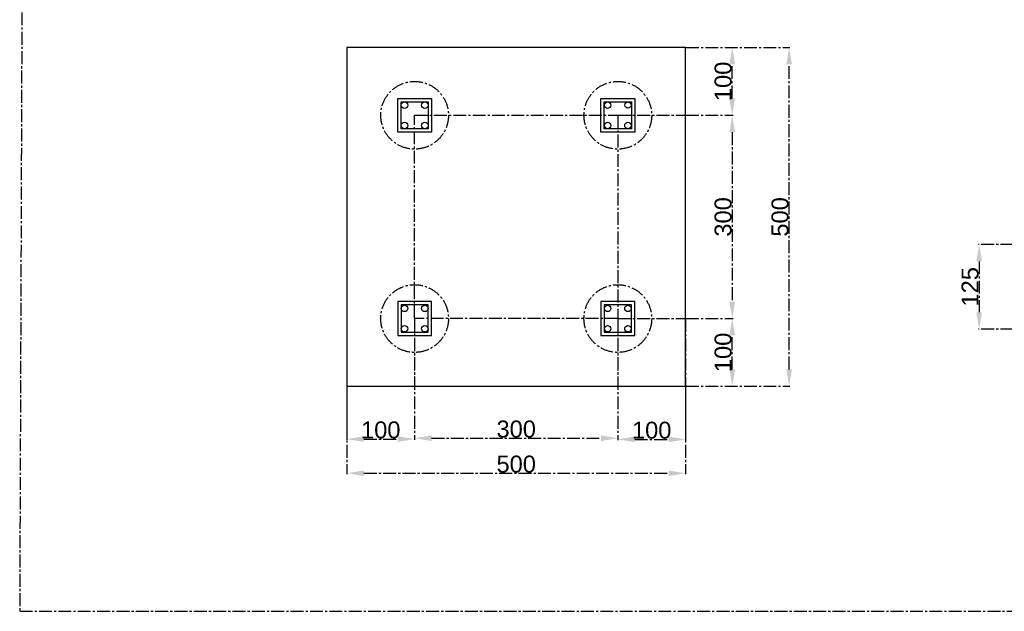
# Model space of a CAD drawing. Header units: centimetres. Extents: x -483 to 5478, y -332 to 3204.
# Tile 1 of 16: x -483 to 971, y -332 to 541. Entities that reach past the tile are written whole.
import ezdxf

# ---------------------------------------------------------------- set-up
doc = ezdxf.new("R2010")
doc.units = ezdxf.units.CM
doc.linetypes.add('AXES2', pattern=[28.575000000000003, 19.05, -3.175, 3.175, -3.175])
doc.styles.get("Standard").update_dxf_attribs({"font": 'arial.ttf'})
doc.dimstyles.new('ISO-25', dxfattribs={"dimtxt": 25, "dimasz": 25, "dimexe": 1.25, "dimexo": 0.625, "dimtad": 1, "dimtxsty": 'Standard', "dimcen": 2.5, "dimadec": 0, "dimazin": 0, "dimtfac": 1, "dimtmove": 0, "dimatfit": 3, "dimfxl": 1, "dimarcsym": 0})

# ---------------------------------------------------------------- blocks, each defined once
blk = doc.blocks.new('*D29')
at = {"color": 0, "linetype": 'AXES2', "lineweight": -2, "transparency": 16777216}
for p, q in [((-3.827021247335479e-17, -0.625), (-7.935307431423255e-15, -129.5934050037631)), ((500, -0.625), (500, -129.5934050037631)), ((24.99999999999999, -128.3434050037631), (475, -128.3434050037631))]:
    blk.add_line(p, q, dxfattribs=at)
at = {"color": 0, "linetype": 'AXES2', "transparency": 16777216}
for points in [[(24.99999999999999, -124.1767383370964), (24.99999999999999, -132.5100716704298), (-7.858767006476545e-15, -128.3434050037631)], [(475, -124.1767383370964), (475, -132.5100716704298), (500, -128.3434050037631)]]:
    blk.add_solid(points, dxfattribs=at)
at = {"layer": 'Defpoints', "color": 0, "linetype": 'AXES2', "transparency": 16777216}
for p in [(0, 0), (500, 0), (500, -128.3434050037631)]:
    blk.add_point(p, dxfattribs=at)
at = {"color": 0, "linetype": 'AXES2', "transparency": 16777216, "insert": (250, -114.9540803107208), "char_height": 25, "attachment_point": 5}
blk.add_mtext('500', dxfattribs=at)
blk = doc.blocks.new('*D30')
at = {"color": 0, "linetype": 'AXES2', "lineweight": -2, "transparency": 16777216}
for p, q in [((100, 99.375), (99.99999999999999, -77.8859829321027)), ((400, 99.375), (400, -77.8859829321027)), ((125, -76.6359829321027), (375, -76.6359829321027))]:
    blk.add_line(p, q, dxfattribs=at)
at = {"color": 0, "linetype": 'AXES2', "transparency": 16777216}
for points in [[(125, -72.46931626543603), (125, -80.80264959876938), (99.99999999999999, -76.6359829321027)], [(375, -72.46931626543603), (375, -80.80264959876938), (400, -76.6359829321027)]]:
    blk.add_solid(points, dxfattribs=at)
at = {"layer": 'Defpoints', "color": 0, "linetype": 'AXES2', "transparency": 16777216}
for p in [(100, 100), (400, 100), (400, -76.6359829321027)]:
    blk.add_point(p, dxfattribs=at)
at = {"color": 0, "linetype": 'AXES2', "transparency": 16777216, "insert": (250, -63.23813163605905), "char_height": 25, "attachment_point": 5}
blk.add_mtext('300', dxfattribs=at)
blk = doc.blocks.new('*D31')
at = {"color": 0, "linetype": 'AXES2', "lineweight": -2, "transparency": 16777216}
for p, q in [((-3.827021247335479e-17, 99.375), (-1.096891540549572e-14, -79.1359829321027)), ((100, 99.375), (99.99999999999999, -79.1359829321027)), ((24.99999999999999, -77.8859829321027), (74.99999999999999, -77.8859829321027))]:
    blk.add_line(p, q, dxfattribs=at)
at = {"color": 0, "linetype": 'AXES2', "transparency": 16777216}
for points in [[(24.99999999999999, -73.71931626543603), (24.99999999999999, -82.05264959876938), (-1.089237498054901e-14, -77.8859829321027)], [(74.99999999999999, -73.71931626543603), (74.99999999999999, -82.05264959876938), (99.99999999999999, -77.8859829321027)]]:
    blk.add_solid(points, dxfattribs=at)
at = {"layer": 'Defpoints', "color": 0, "linetype": 'AXES2', "transparency": 16777216}
for p in [(0, 100), (100, 100), (99.99999999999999, -77.8859829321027)]:
    blk.add_point(p, dxfattribs=at)
at = {"color": 0, "linetype": 'AXES2', "transparency": 16777216, "insert": (49.99999999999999, -64.49665823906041), "char_height": 25, "attachment_point": 5}
blk.add_mtext('100', dxfattribs=at)
blk = doc.blocks.new('*D32')
at = {"color": 0, "linetype": 'AXES2', "lineweight": -2, "transparency": 16777216}
for p, q in [((400, 99.375), (400, -79.5567642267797)), ((500, 99.375), (500, -79.5567642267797)), ((425, -78.3067642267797), (475, -78.3067642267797))]:
    blk.add_line(p, q, dxfattribs=at)
at = {"color": 0, "linetype": 'AXES2', "transparency": 16777216}
for points in [[(425, -74.14009756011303), (425, -82.47343089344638), (400, -78.3067642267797)], [(475, -74.14009756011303), (475, -82.47343089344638), (500, -78.3067642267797)]]:
    blk.add_solid(points, dxfattribs=at)
at = {"layer": 'Defpoints', "color": 0, "linetype": 'AXES2', "transparency": 16777216}
for p in [(400, 100), (500, 100), (500, -78.3067642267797)]:
    blk.add_point(p, dxfattribs=at)
at = {"color": 0, "linetype": 'AXES2', "transparency": 16777216, "insert": (450, -64.91743953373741), "char_height": 25, "attachment_point": 5}
blk.add_mtext('100', dxfattribs=at)
blk = doc.blocks.new('*D33')
at = {"color": 0, "linetype": 'AXES2', "lineweight": -2, "transparency": 16777216}
for p, q in [((500.6250000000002, 500.0000000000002), (654.1724260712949, 500.0000000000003)), ((652.922426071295, 25.00000000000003), (652.9224260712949, 475.0000000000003)), ((500.6250000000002, 1.005076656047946e-16), (654.172426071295, 2.479281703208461e-14))]:
    blk.add_line(p, q, dxfattribs=at)
at = {"color": 0, "linetype": 'AXES2', "transparency": 16777216}
for points in [[(648.7557594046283, 475.0000000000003), (657.0890927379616, 475.0000000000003), (652.9224260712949, 500.0000000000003)], [(648.7557594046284, 25.00000000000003), (657.0890927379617, 25.00000000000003), (652.922426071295, 2.459180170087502e-14)]]:
    blk.add_solid(points, dxfattribs=at)
at = {"layer": 'Defpoints', "color": 0, "linetype": 'AXES2', "transparency": 16777216}
for p in [(500.0000000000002, 500.0000000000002), (652.9224260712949, 500.0000000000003), (500.0000000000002, 0)]:
    blk.add_point(p, dxfattribs=at)
at = {"color": 0, "linetype": 'AXES2', "transparency": 16777216, "insert": (639.5331013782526, 249.9999999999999), "char_height": 25, "attachment_point": 5, "rotation": 90}
blk.add_mtext('500', dxfattribs=at)
blk = doc.blocks.new('*D34')
at = {"color": 0, "linetype": 'AXES2', "lineweight": -2, "transparency": 16777216}
for p, q in [((500.6250000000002, 400.0000000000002), (570.1644757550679, 400.0000000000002)), ((568.9144757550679, 375.0000000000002), (568.914475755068, 125.0000000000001)), ((500.6250000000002, 100.0000000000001), (570.164475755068, 100.0000000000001))]:
    blk.add_line(p, q, dxfattribs=at)
at = {"color": 0, "linetype": 'AXES2', "transparency": 16777216}
for points in [[(564.7478090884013, 375.0000000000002), (573.0811424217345, 375.0000000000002), (568.9144757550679, 400.0000000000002)], [(564.7478090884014, 125.0000000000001), (573.0811424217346, 125.0000000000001), (568.914475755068, 100.0000000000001)]]:
    blk.add_solid(points, dxfattribs=at)
at = {"layer": 'Defpoints', "color": 0, "linetype": 'AXES2', "transparency": 16777216}
for p in [(500.0000000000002, 400.0000000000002), (500.0000000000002, 100.0000000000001), (568.914475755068, 100.0000000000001)]:
    blk.add_point(p, dxfattribs=at)
at = {"color": 0, "linetype": 'AXES2', "transparency": 16777216, "insert": (555.5166244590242, 249.9999999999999), "char_height": 25, "attachment_point": 5, "rotation": 90}
blk.add_mtext('300', dxfattribs=at)
blk = doc.blocks.new('*D35')
at = {"color": 0, "linetype": 'AXES2', "lineweight": -2, "transparency": 16777216}
for p, q in [((500.6250000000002, 500.0000000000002), (570.164475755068, 500.0000000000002)), ((568.914475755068, 425.0000000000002), (568.914475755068, 475.0000000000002)), ((500.6250000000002, 400.0000000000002), (570.164475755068, 400.0000000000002))]:
    blk.add_line(p, q, dxfattribs=at)
at = {"color": 0, "linetype": 'AXES2', "transparency": 16777216}
for points in [[(564.7478090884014, 475.0000000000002), (573.0811424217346, 475.0000000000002), (568.914475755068, 500.0000000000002)], [(564.7478090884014, 425.0000000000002), (573.0811424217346, 425.0000000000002), (568.914475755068, 400.0000000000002)]]:
    blk.add_solid(points, dxfattribs=at)
at = {"layer": 'Defpoints', "color": 0, "linetype": 'AXES2', "transparency": 16777216}
for p in [(500.0000000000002, 500.0000000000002), (568.914475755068, 500.0000000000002), (500.0000000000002, 400.0000000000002)]:
    blk.add_point(p, dxfattribs=at)
at = {"color": 0, "linetype": 'AXES2', "transparency": 16777216, "insert": (555.5251510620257, 449.9999999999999), "char_height": 25, "attachment_point": 5, "rotation": 90}
blk.add_mtext('100', dxfattribs=at)
blk = doc.blocks.new('*D36')
at = {"color": 0, "linetype": 'AXES2', "lineweight": -2, "transparency": 16777216}
for p, q in [((500.6250000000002, 100.0000000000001), (570.1644757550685, 100.0000000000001)), ((568.9144757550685, 25.00000000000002), (568.9144757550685, 75.00000000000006)), ((500.6250000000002, 1.005076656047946e-16), (570.1644757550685, 1.128330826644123e-14))]:
    blk.add_line(p, q, dxfattribs=at)
at = {"color": 0, "linetype": 'AXES2', "transparency": 16777216}
for points in [[(564.7478090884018, 75.00000000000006), (573.0811424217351, 75.00000000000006), (568.9144757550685, 100.0000000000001)], [(564.7478090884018, 25.00000000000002), (573.0811424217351, 25.00000000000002), (568.9144757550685, 1.108229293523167e-14)]]:
    blk.add_solid(points, dxfattribs=at)
at = {"layer": 'Defpoints', "color": 0, "linetype": 'AXES2', "transparency": 16777216}
for p in [(500.0000000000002, 100.0000000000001), (568.9144757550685, 100.0000000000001), (500.0000000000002, 0)]:
    blk.add_point(p, dxfattribs=at)
at = {"color": 0, "linetype": 'AXES2', "transparency": 16777216, "insert": (555.525151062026, 49.99999999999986), "char_height": 25, "attachment_point": 5, "rotation": 90}
blk.add_mtext('100', dxfattribs=at)
blk = doc.blocks.new('*D59')
at = {"color": 0, "linetype": 'AXES2', "lineweight": -2, "transparency": 16777216}
for p, q in [((1098.379342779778, 209.3549292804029), (932.264530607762, 209.3549292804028)), ((933.514530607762, 184.3549292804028), (933.514530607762, 109.3549292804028)), ((1098.379342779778, 84.35492928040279), (932.264530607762, 84.35492928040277))]:
    blk.add_line(p, q, dxfattribs=at)
at = {"color": 0, "linetype": 'AXES2', "transparency": 16777216}
for points in [[(929.3478639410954, 184.3549292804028), (937.6811972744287, 184.3549292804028), (933.514530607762, 209.3549292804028)], [(929.3478639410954, 109.3549292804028), (937.6811972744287, 109.3549292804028), (933.514530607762, 84.35492928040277)]]:
    blk.add_solid(points, dxfattribs=at)
at = {"layer": 'Defpoints', "color": 0, "linetype": 'AXES2', "transparency": 16777216}
for p in [(1099.004342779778, 209.3549292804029), (933.514530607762, 84.35492928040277), (1099.004342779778, 84.35492928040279)]:
    blk.add_point(p, dxfattribs=at)
at = {"color": 0, "linetype": 'AXES2', "transparency": 16777216, "insert": (920.1252059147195, 146.8549292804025), "char_height": 25, "attachment_point": 5, "rotation": 90}
blk.add_mtext('125', dxfattribs=at)

msp = doc.modelspace()

# ---------------------------------------------------------------- linework, layer by layer
at = {"linetype": 'AXES2'}
for p, q in [((-476.4667898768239, 1494.799856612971), (-483.0668254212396, -332.071722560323)), ((100, 400), (100, 400)), ((400, 400), (500, 400)), ((100, 100), (100, 0)), ((400, 100), (500, 100)), ((400, 100), (400, 0)), ((-483.0668254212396, -332.071722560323), (2262.549022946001, -332.071722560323))]:
    msp.add_line(p, q, dxfattribs=at)
at = {"color": 242, "linetype": 'AXES2', "true_color": 0xcd2027}
for p, q in [((100, 400), (400, 400)), ((100, 100), (100, 400)), ((400, 400), (400, 100)), ((400, 100), (100, 100))]:
    msp.add_line(p, q, dxfattribs=at)
for points in [[(0, 0), (500, 0), (500, 500), (0, 500), (0, 0)], [(100, 420), (120, 420), (120, 380), (80, 380), (80, 420), (100, 420)], [(400, 420), (420, 420), (420, 380), (380, 380), (380, 420), (400, 420)], [(100, 80), (120, 80), (120, 120), (80, 120), (80, 80), (100, 80)], [(400, 80), (420, 80), (420, 120), (380, 120), (380, 79.99999999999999), (400, 79.99999999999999)]]:
    msp.add_lwpolyline(points, close=True)
at = {"color": 2, "true_color": 0xf1eb1f}
for points in [[(100, 425), (125, 425), (125, 375), (75, 375), (75, 425), (100, 425)], [(400, 425), (425, 425), (425, 375), (375, 375), (375, 425), (400, 425)], [(100, 75), (125, 75), (125, 125), (75, 125), (75, 75), (100, 75)], [(400, 75), (425, 75), (425, 125), (375, 125), (375, 75), (400, 75)]]:
    msp.add_lwpolyline(points, close=True, dxfattribs=at)
at = {"linetype": 'AXES2'}
for centre in [(100, 400), (400, 400), (100, 100), (400, 100)]:
    msp.add_circle(centre, 50, dxfattribs=at)
for centre, radius in [((85, 415), 4.803292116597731), ((115, 415), 4.803292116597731), ((385, 415), 4.797418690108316), ((415, 415), 4.613639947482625), ((85, 385), 4.803292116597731), ((115, 385), 4.803292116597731), ((385, 385), 4.803292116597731), ((415, 385), 4.803292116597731), ((85, 115), 4.803292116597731), ((115, 115), 4.803292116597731), ((385, 115), 4.803292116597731), ((415, 115), 4.803292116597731), ((85, 85), 4.803292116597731), ((115, 85), 4.803292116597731), ((385, 85), 4.803292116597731), ((415, 85), 4.803292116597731)]:
    msp.add_circle(centre, radius)

# ---------------------------------------------------------------- dimensions: what is measured, and where the dimension line sits
for base, p1, p2, picture, middle in [((652.9224260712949, 500.0000000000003), (500, 0), (500, 500), '*D33', (639.5331013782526, 249.9999999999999)), ((568.914475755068, 500.0000000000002), (500, 400), (500, 500), '*D35', (555.5251510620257, 449.9999999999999)), ((568.914475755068, 100.0000000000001), (500, 400), (500, 100), '*D34', (555.5166244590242, 249.9999999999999)), ((933.514530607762, 84.35492928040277), (1099.004342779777, 209.3549292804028), (1099.004342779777, 84.35492928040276), '*D59', (920.1252059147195, 146.8549292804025)), ((568.9144757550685, 100.0000000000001), (500, 0), (500, 100), '*D36', (555.525151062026, 49.99999999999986))]:
    dim = msp.add_linear_dim(base=base, p1=p1, p2=p2, angle=90, dimstyle='ISO-25', dxfattribs=at)
    dim.commit()
    dim.dimension.update_dxf_attribs({"geometry": picture, "text_midpoint": middle})
for base, p1, p2, picture, middle in [((99.99999999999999, -77.8859829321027), (0, 100), (100, 100), '*D31', (49.99999999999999, -64.49665823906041)), ((400, -76.6359829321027), (100, 100), (400, 100), '*D30', (250, -63.23813163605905)), ((500, -78.3067642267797), (400, 100), (500, 100), '*D32', (450, -64.91743953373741)), ((500, -128.3434050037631), (0, 0), (500, 0), '*D29', (250, -114.9540803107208))]:
    dim = msp.add_linear_dim(base=base, p1=p1, p2=p2, dimstyle='ISO-25', dxfattribs=at)
    dim.commit()
    dim.dimension.update_dxf_attribs({"geometry": picture, "text_midpoint": middle})

doc.saveas('drawing.dxf')
